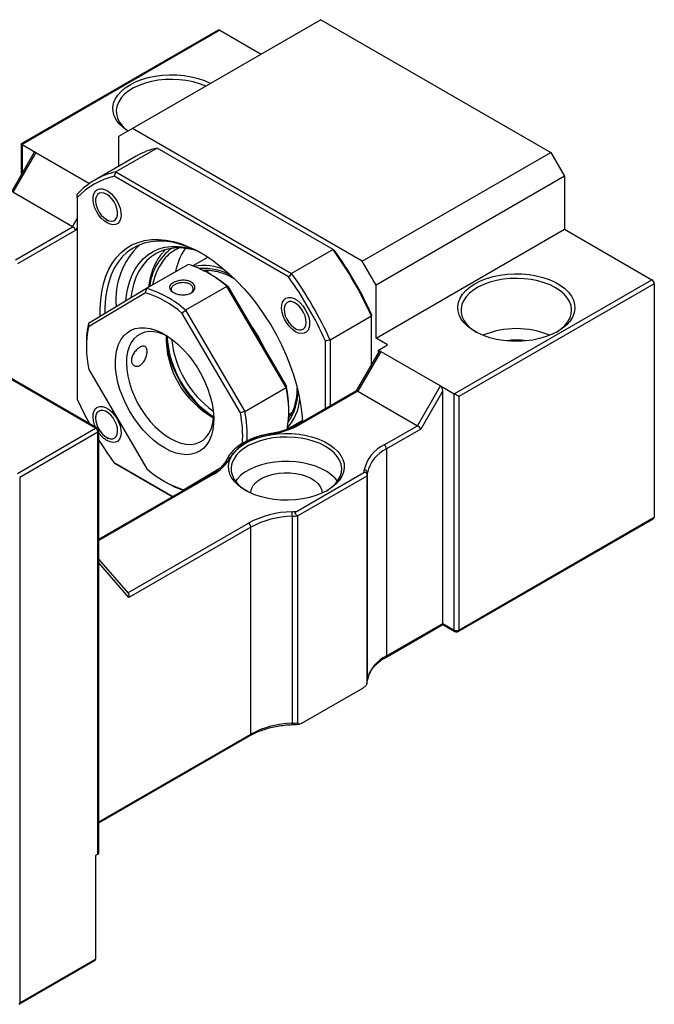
# Model space of a CAD drawing. Header units: millimetres. Extents: x 55 to 271, y 21 to 196.
# Tile 10 of 10: x 226 to 258, y 112 to 163. Entities that reach past the tile are written whole.
import ezdxf

# ---------------------------------------------------------------- set-up
doc = ezdxf.new("R2010")
doc.units = ezdxf.units.MM

msp = doc.modelspace()

# ---------------------------------------------------------------- linework, layer by layer
at = {"color": 7, "linetype": 'Continuous', "lineweight": 25}
for p, q in [((240.9503, 162.9284), (231.2865, 157.3496)), ((240.9503, 162.9284), (252.7354, 156.125)), ((235.6815, 162.3918), (225.5808, 156.5608)), ((235.7648, 162.3835), (225.6296, 156.5326)), ((235.7648, 162.3835), (237.8856, 161.1592)), ((231.2865, 157.3496), (230.5794, 156.9413)), ((243.0716, 150.5462), (231.2865, 157.3496)), ((225.5808, 156.5608), (225.5808, 154.956)), ((225.6296, 156.5326), (226.3367, 156.1244)), ((230.5794, 156.9413), (230.5794, 155.4108)), ((226.2405, 156.0986), (225.085, 154.0973)), ((226.3367, 156.1244), (225.1582, 154.0832)), ((226.3367, 156.1244), (229.0896, 154.5352)), ((232.5519, 156.3469), (230.4306, 155.1223)), ((241.5704, 151.1406), (232.5519, 156.3469)), ((243.0716, 150.5462), (252.7354, 156.125)), ((252.7354, 156.125), (253.4425, 154.9002)), ((231.4783, 155.9297), (229.357, 154.7051)), ((229.4009, 141.9749), (206.0663, 155.4456)), ((229.4842, 141.9831), (206.1497, 155.4539)), ((230.4306, 155.1223), (239.4491, 149.916)), ((239.2942, 149.7333), (230.3499, 154.8968)), ((253.4425, 154.9002), (243.7787, 149.3215)), ((253.4425, 154.9002), (253.4425, 152.1784)), ((228.2224, 152.3143), (225.1582, 154.0832)), ((228.4581, 153.8043), (228.4581, 143.4758)), ((229.3994, 153.7528), (229.3994, 153.6507)), ((229.965, 152.671), (230.0534, 152.6199)), ((225.2884, 150.6206), (228.2224, 152.3143)), ((228.389, 152.1383), (225.4063, 150.4165)), ((243.7787, 146.5997), (253.4425, 152.1784)), ((253.4425, 152.1784), (257.9208, 149.5932)), ((232.8583, 151.0002), (232.9872, 151.1384)), ((241.5704, 151.1406), (239.4491, 149.916)), ((235.1633, 150.7441), (234.3922, 150.299)), ((243.7787, 149.3215), (243.0716, 150.5462)), ((232.0179, 149.1543), (234.1393, 150.3789)), ((234.9805, 150.0226), (235.0172, 150.0754)), ((235.239, 150.0757), (235.083, 149.9857)), ((235.2941, 149.865), (235.1762, 149.933)), ((247.7856, 143.7422), (257.9208, 149.5932)), ((229.0425, 147.369), (232.0179, 149.1543)), ((236.1345, 149.2493), (234.0132, 148.0247)), ((239.1681, 144.0622), (236.1345, 149.2493)), ((236.1934, 149.2276), (239.1799, 144.1209)), ((243.7787, 146.5997), (243.7787, 149.3215)), ((258.0387, 149.389), (248.0213, 143.6061)), ((258.0387, 149.389), (258.0387, 137.4131)), ((231.9611, 148.9286), (229.0318, 147.1709)), ((234.0132, 148.0247), (237.0467, 142.8376)), ((239.0661, 148.1723), (239.0661, 148.0703)), ((236.8228, 142.7602), (233.8364, 147.8669)), ((243.543, 147.7241), (241.4217, 146.4995)), ((243.543, 145.2437), (243.543, 147.7241)), ((239.6317, 147.0905), (239.7201, 147.0395)), ((241.186, 142.982), (241.186, 146.4566)), ((241.4217, 146.4995), (241.4217, 143.118)), ((244.368, 146.2595), (243.7787, 146.5997)), ((228.9295, 146.3269), (228.9295, 146.1908)), ((243.8966, 145.9874), (244.368, 146.2595)), ((243.8966, 145.9874), (244.0144, 145.9193)), ((243.8966, 145.8561), (243.8966, 145.9874)), ((243.9182, 145.8935), (242.7627, 143.8922)), ((244.0144, 145.9193), (242.8359, 143.8781)), ((244.0144, 145.9193), (247.0785, 144.1504)), ((229.05, 144.995), (232.0364, 139.8883)), ((237.0467, 142.8376), (239.1681, 144.0622)), ((245.9, 142.1092), (247.0785, 144.1504)), ((247.0785, 144.1504), (247.7856, 143.7422)), ((242.7669, 143.8946), (239.8187, 142.1926)), ((242.8359, 143.8781), (239.902, 142.1844)), ((242.8359, 143.8781), (245.9, 142.1092)), ((247.1964, 143.8899), (246.0667, 141.9332)), ((247.1964, 131.9704), (247.1964, 143.8899)), ((247.7856, 131.6302), (247.7856, 143.7422)), ((248.0213, 143.6061), (248.0213, 131.6302)), ((239.3004, 142.7891), (239.3004, 142.9252)), ((229.3994, 142.5901), (229.3994, 142.488)), ((239.3298, 142.5783), (239.292, 142.5783)), ((239.2993, 142.682), (239.4491, 142.7685)), ((225.3939, 139.6617), (229.4009, 141.9749)), ((239.2252, 141.9272), (239.9963, 142.3723)), ((244.1887, 141.1213), (245.9, 142.1092)), ((246.0667, 141.9332), (244.3065, 140.9171)), ((229.5187, 141.7708), (225.5118, 139.4576)), ((229.5187, 120.1324), (229.5187, 141.7708)), ((229.5675, 120.2005), (229.5675, 141.8388)), ((229.965, 141.5083), (230.0534, 141.4572)), ((244.3065, 140.9171), (244.3065, 130.3021)), ((230.3499, 140.199), (233.3576, 138.4627)), ((233.3576, 138.4627), (230.4306, 140.1524)), ((233.9117, 138.8267), (235.8206, 139.9721)), ((225.5118, 139.4576), (225.5118, 112.5118)), ((235.3156, 139.593), (229.5675, 136.2748)), ((239.6936, 137.7099), (243.1497, 139.7051)), ((243.3073, 139.5239), (239.7718, 137.4829)), ((243.3073, 139.5239), (243.3073, 128.9088)), ((243.3386, 129.0781), (243.3386, 139.6932)), ((232.9357, 139.2509), (233.0536, 139.1829)), ((233.9117, 138.8267), (233.9526, 138.8062)), ((239.4785, 137.4648), (239.4785, 126.8497)), ((239.7718, 126.8678), (239.7718, 137.4829)), ((248.0213, 131.6302), (258.0387, 137.4131)), ((237.3583, 136.906), (231.1056, 133.2964)), ((237.3583, 126.291), (237.3583, 136.906)), ((247.9868, 131.5539), (257.9696, 137.3169)), ((231.08, 133.5124), (229.5675, 135.2591)), ((244.272, 130.2258), (247.1964, 131.914)), ((244.3065, 130.3021), (247.1964, 131.9704)), ((247.1964, 131.9704), (247.7856, 131.6302)), ((247.1964, 131.914), (247.8202, 131.5539)), ((243.3026, 128.8791), (243.3378, 129.0646)), ((239.9761, 126.8497), (243.103, 128.6548)), ((229.5675, 121.7371), (237.3238, 126.2147)), ((229.5187, 120.1324), (229.4009, 120.0644)), ((229.4009, 120.0644), (229.4009, 114.7569)), ((225.4773, 112.4355), (229.3663, 114.6806)), ((225.5118, 112.5118), (229.4009, 114.7569))]:
    msp.add_line(p, q, dxfattribs=at)
at = {"color": 8, "linetype": 'Continuous', "lineweight": 25}
for p, q in [((225.6296, 156.5326), (225.6296, 155.0405)), ((228.2224, 152.3143), (228.4581, 152.7225)), ((228.4581, 152.2579), (228.389, 152.1383)), ((239.3355, 142.5644), (239.2955, 142.5618)), ((235.3989, 139.5848), (229.5675, 136.2184)), ((231.0561, 133.54), (237.2405, 137.1101)), ((231.1056, 133.2964), (229.5675, 135.0726)), ((229.5675, 121.7935), (237.3583, 126.291))]:
    msp.add_line(p, q, dxfattribs=at)
at = {"color": 7, "linetype": 'Continuous', "lineweight": 25, "flags": 128}
for points in [[(231.0536, 157.2151), (231.0396, 157.2242), (230.8087, 157.3961), (230.6169, 157.5833), (230.4673, 157.7829), (230.3622, 157.9917), (230.3033, 158.2066), (230.2914, 158.4239), (230.3269, 158.6405), (230.4091, 158.8527), (230.5367, 159.0573), (230.7077, 159.2511), (230.9195, 159.431), (231.1686, 159.5942), (231.4512, 159.738), (231.7628, 159.8602), (232.0985, 159.959), (232.453, 160.0326), (232.8206, 160.0801), (233.1957, 160.1005), (233.5723, 160.0937), (233.9444, 160.0597), (234.3062, 159.999), (234.6519, 159.9126), (234.9762, 159.8019), (235.2739, 159.6686), (235.2896, 159.6606)], [(235.0432, 159.5183), (235.0208, 159.5284), (234.7197, 159.6456), (234.3952, 159.7395), (234.0525, 159.8088), (233.6973, 159.8521), (233.3354, 159.8689), (232.9727, 159.8588), (232.6153, 159.8221), (232.2689, 159.7592), (231.9393, 159.6713), (231.6319, 159.5598), (231.3517, 159.4265), (231.1034, 159.2736), (230.8909, 159.1037), (230.7178, 158.9194), (230.587, 158.7239), (230.5005, 158.5203), (230.4599, 158.3121), (230.4657, 158.1025), (230.5179, 157.8951), (230.6156, 157.6932), (230.7572, 157.5002), (230.9404, 157.3193), (231.0643, 157.2213)], [(229.9887, 152.5076), (229.8341, 152.6162), (229.6868, 152.7586), (229.5536, 152.928), (229.4408, 153.1166), (229.3535, 153.3156), (229.296, 153.5155), (229.2708, 153.7072), (229.2793, 153.8816), (229.3208, 154.0306), (229.3937, 154.1471), (229.4943, 154.2258), (229.6181, 154.263), (229.7591, 154.257), (229.911, 154.2079), (230.0664, 154.1182), (230.2182, 153.9919), (230.3593, 153.8351), (230.4831, 153.655), (230.5837, 153.4601), (230.6565, 153.2595), (230.6981, 153.0625), (230.7065, 152.8784), (230.6814, 152.7158), (230.6238, 152.5822), (230.5366, 152.484), (230.4237, 152.4257), (230.2905, 152.4101), (230.1432, 152.4378), (229.9887, 152.5076)], [(229.4329, 153.4098), (229.4943, 153.2338), (229.5831, 153.063), (229.694, 152.9074), (229.8207, 152.7759), (229.9558, 152.6764), (230.0914, 152.6145), (230.2197, 152.5938), (230.3332, 152.6156), (230.4253, 152.6786), (230.4907, 152.7791), (230.5255, 152.9112), (230.5277, 153.0674), (230.4973, 153.2385), (230.4359, 153.4145), (230.3472, 153.5853), (230.2362, 153.7409), (230.1095, 153.8724), (229.9745, 153.9719), (229.8388, 154.0338), (229.7105, 154.0545), (229.597, 154.0327), (229.5049, 153.9697), (229.4396, 153.8692), (229.4048, 153.7371), (229.4025, 153.5809), (229.4329, 153.4098)], [(229.6404, 147.7277), (229.6376, 148.0781), (229.6622, 148.5392), (229.7194, 148.9777), (229.8088, 149.3908), (229.93, 149.776), (230.0821, 150.1308), (230.2641, 150.4529), (230.475, 150.7403), (230.7134, 150.9912), (230.9777, 151.204), (231.2663, 151.3773), (231.5774, 151.5102), (231.9091, 151.6017), (232.2591, 151.6512), (232.6254, 151.6584), (233.0055, 151.6234), (233.3971, 151.5462), (233.7977, 151.4275), (234.2049, 151.2679), (234.6159, 151.0684), (235.0282, 150.8304), (235.4392, 150.5553), (235.8463, 150.2449), (236.2469, 149.9011), (236.6385, 149.5261), (237.0187, 149.1222), (237.3849, 148.6921), (237.735, 148.2384), (238.0666, 147.7641), (238.3777, 147.272), (238.6663, 146.7654), (238.9307, 146.2474), (239.169, 145.7213), (239.3799, 145.1904), (239.562, 144.6581), (239.714, 144.1278), (239.8352, 143.6028), (239.9247, 143.0863), (239.9819, 142.5818), (240, 142.2973)], [(234.8821, 150.919), (234.5321, 151.1025), (234.127, 151.2796), (233.7271, 151.4162), (233.3351, 151.5113), (232.9535, 151.5645), (232.5848, 151.5753), (232.2314, 151.5437), (231.8955, 151.4699), (231.5794, 151.3543), (231.2851, 151.1978), (231.0145, 151.0013), (230.7693, 150.7661), (230.5512, 150.4937), (230.3615, 150.1859), (230.2016, 149.8447), (230.0723, 149.4723), (229.9747, 149.0711), (229.9092, 148.6437), (229.8764, 148.1929), (229.8729, 147.8672)], [(230.9533, 148.5155), (230.9702, 148.6804), (231.0361, 149.0863), (231.1344, 149.4656), (231.2644, 149.8153), (231.4251, 150.1331), (231.6153, 150.4165), (231.8338, 150.6637), (232.0789, 150.8727), (232.3488, 151.0421), (232.6417, 151.1707), (232.9554, 151.2575), (233.2876, 151.3019), (233.6359, 151.3036), (233.9979, 151.2626), (234.3609, 151.182)], [(234.571, 151.0835), (234.5034, 151.1026), (234.1354, 151.183), (233.7786, 151.2209), (233.4357, 151.216), (233.1091, 151.1684), (232.8013, 151.0783), (232.5146, 150.9466), (232.251, 150.7741), (232.0126, 150.5621), (231.8011, 150.3123), (231.6181, 150.0263), (231.4649, 149.7065), (231.3427, 149.355), (231.2523, 148.9746), (231.2053, 148.6667)], [(253.0889, 146.9398), (252.8063, 146.796), (252.4947, 146.6738), (252.1591, 146.575), (251.8046, 146.5013), (251.4369, 146.4539), (251.0619, 146.4334), (250.6853, 146.4403), (250.3132, 146.4743), (249.9514, 146.535), (249.6057, 146.6213), (249.2814, 146.732), (248.9837, 146.8653), (248.7173, 147.0191), (248.4864, 147.191), (248.2946, 147.3782), (248.145, 147.5778), (248.0399, 147.7866), (247.9809, 148.0015), (247.9691, 148.2188), (248.0046, 148.4354), (248.0867, 148.6476), (248.2144, 148.8522), (248.3854, 149.046), (248.5972, 149.2259), (248.8463, 149.3891), (249.1289, 149.5329), (249.4405, 149.6551), (249.7762, 149.7539), (250.1306, 149.8275), (250.4983, 149.875), (250.8734, 149.8954), (251.2499, 149.8886), (251.6221, 149.8546), (251.9838, 149.7939), (252.3296, 149.7075), (252.6539, 149.5968), (252.9516, 149.4635), (253.218, 149.3097), (253.4489, 149.1379), (253.6406, 148.9507), (253.7903, 148.7511), (253.8954, 148.5422), (253.9543, 148.3274), (253.9661, 148.11), (253.9307, 147.8935), (253.8485, 147.6813), (253.7209, 147.4766), (253.5498, 147.2828), (253.3381, 147.103), (253.0889, 146.9398)], [(252.9711, 149.1849), (252.6984, 149.3233), (252.3974, 149.4405), (252.0728, 149.5344), (251.7301, 149.6037), (251.3749, 149.647), (251.013, 149.6638), (250.6504, 149.6537), (250.293, 149.6169), (249.9466, 149.5541), (249.617, 149.4662), (249.3096, 149.3547), (249.0294, 149.2214), (248.781, 149.0685), (248.5686, 148.8986), (248.3955, 148.7143), (248.2647, 148.5188), (248.1782, 148.3152), (248.1376, 148.107), (248.1434, 147.8974), (248.1956, 147.69), (248.2933, 147.4881), (248.4349, 147.2951), (248.6181, 147.1142), (248.8399, 146.9482), (248.9066, 146.906)], [(253.0287, 146.906), (253.0343, 146.9094), (253.2652, 147.0712), (253.4583, 147.2487), (253.6106, 147.4389), (253.7195, 147.6389), (253.7831, 147.8452), (253.8006, 148.0546), (253.7715, 148.2635), (253.6964, 148.4685), (253.5765, 148.6664), (253.4138, 148.8537), (253.2108, 149.0275), (252.9711, 149.1849)], [(239.6554, 146.9272), (239.5008, 147.0358), (239.3535, 147.1781), (239.2203, 147.3476), (239.1074, 147.5362), (239.0202, 147.7351), (238.9627, 147.9351), (238.9375, 148.1268), (238.9459, 148.3012), (238.9875, 148.4501), (239.0603, 148.5667), (239.161, 148.6454), (239.2847, 148.6826), (239.4258, 148.6765), (239.5776, 148.6275), (239.7331, 148.5377), (239.8849, 148.4115), (240.026, 148.2547), (240.1497, 148.0746), (240.2504, 147.8797), (240.3232, 147.679), (240.3648, 147.4821), (240.3732, 147.298), (240.348, 147.1353), (240.2905, 147.0018), (240.2033, 146.9036), (240.0904, 146.8453), (239.9572, 146.8296), (239.8099, 146.8574), (239.6554, 146.9272)], [(239.44, 148.469), (239.3182, 148.4684), (239.2146, 148.4257), (239.1353, 148.3434), (239.0848, 148.2262), (239.0662, 148.081), (239.0804, 147.9162), (239.1266, 147.7414), (239.2022, 147.5666), (239.3028, 147.4022), (239.4225, 147.2577), (239.5543, 147.1413), (239.6907, 147.06), (239.8236, 147.0184), (239.9454, 147.019), (240.0489, 147.0617), (240.1283, 147.144), (240.1787, 147.2612), (240.1974, 147.4064), (240.1832, 147.5712), (240.1369, 147.7461), (240.0613, 147.9208), (239.9608, 148.0852), (239.8411, 148.2297), (239.7092, 148.3461), (239.5729, 148.4274), (239.44, 148.469)], [(232.9608, 140.9514), (232.6731, 141.1332), (232.3889, 141.3508), (232.1119, 141.6013), (231.8456, 141.8815), (231.5935, 142.1878), (231.3589, 142.5161), (231.1449, 142.8621), (230.9542, 143.2213), (230.7894, 143.5891), (230.6525, 143.9607), (230.5455, 144.3312), (230.4696, 144.6958), (230.4258, 145.0497), (230.4148, 145.3883), (230.4367, 145.7073), (230.4912, 146.0024), (230.5775, 146.2697), (230.6946, 146.5059), (230.8409, 146.7079), (231.0145, 146.8729), (231.2132, 146.9989), (231.4343, 147.0842), (231.6751, 147.1277), (231.9322, 147.1288), (232.2025, 147.0876), (232.4823, 147.0045), (232.7681, 146.8806), (233.056, 146.7176), (233.3424, 146.5176), (233.6235, 146.2831), (233.8956, 146.0173), (234.1553, 145.7236), (234.399, 145.4058), (234.6237, 145.0681), (234.8264, 144.7149), (235.0044, 144.3508), (235.1555, 143.9805), (235.2776, 143.6089), (235.3692, 143.2407), (235.4292, 142.8809), (235.4566, 142.5341), (235.4511, 142.2047), (235.4129, 141.8972), (235.3424, 141.6155), (235.2405, 141.3633), (235.1086, 141.1439), (234.9484, 140.9601), (234.7619, 140.8144), (234.5517, 140.7085), (234.3203, 140.644), (234.071, 140.6217), (233.8068, 140.6418), (233.5313, 140.704), (233.2481, 140.8077), (232.9608, 140.9514)], [(233.0824, 146.7008), (232.9279, 146.7728), (232.6624, 146.8669), (232.405, 146.9197), (232.1595, 146.9305), (231.9295, 146.8992), (231.7183, 146.8262), (231.5289, 146.7126), (231.3642, 146.56), (231.2266, 146.3707), (231.118, 146.1474), (231.0401, 145.8934), (230.9939, 145.6124), (230.9802, 145.3085)], [(230.9802, 145.3085), (230.9991, 144.9861), (231.0504, 144.6499), (231.1334, 144.3048), (231.2467, 143.9559), (231.3888, 143.6082), (231.5576, 143.2669), (231.7507, 142.9368), (231.9651, 142.6228), (232.1979, 142.3295), (232.4455, 142.0612), (232.7044, 141.8217), (232.9708, 141.6146), (233.2409, 141.4428), (233.5106, 141.309), (233.7761, 141.215), (234.0335, 141.1622), (234.2789, 141.1513), (234.509, 141.1827), (234.7202, 141.2556), (234.9096, 141.3693), (235.0743, 141.5218), (235.2119, 141.7111), (235.3205, 141.9344), (235.3984, 142.1884), (235.4446, 142.4694), (235.4542, 142.5923)], [(229.4041, 142.0294), (229.3535, 142.1529), (229.296, 142.3528), (229.2708, 142.5445), (229.2793, 142.7189), (229.3208, 142.8678), (229.3937, 142.9844), (229.4943, 143.0631), (229.6181, 143.1003), (229.7591, 143.0943), (229.911, 143.0452), (230.0664, 142.9555), (230.2182, 142.8292), (230.3593, 142.6724), (230.4831, 142.4923), (230.5837, 142.2974), (230.6565, 142.0968), (230.6981, 141.8998), (230.7065, 141.7157), (230.6814, 141.5531), (230.6238, 141.4195), (230.5366, 141.3213), (230.4237, 141.263), (230.2905, 141.2474), (230.1432, 141.2751), (229.9887, 141.3449), (229.9887, 141.3449)], [(230.1569, 141.4362), (230.2787, 141.4367), (230.3823, 141.4794), (230.4616, 141.5617), (230.512, 141.6789), (230.5307, 141.8241), (230.5165, 141.9889), (230.4703, 142.1638), (230.3947, 142.3385), (230.2941, 142.5029), (230.1744, 142.6475), (230.0426, 142.7638), (229.9062, 142.8451), (229.7733, 142.8867), (229.6515, 142.8861), (229.5479, 142.8435), (229.4686, 142.7611), (229.4182, 142.644), (229.3995, 142.4988), (229.4137, 142.3339), (229.4599, 142.1591), (229.5356, 141.9844), (229.6361, 141.82), (229.7558, 141.6754), (229.8877, 141.5591), (230.024, 141.4778), (230.1569, 141.4362)], [(241.2803, 138.7891), (241.0008, 138.6469), (240.6927, 138.526), (240.3607, 138.4284), (240.0102, 138.3555), (239.6466, 138.3086), (239.2757, 138.2884), (238.9033, 138.2951), (238.5354, 138.3288), (238.1776, 138.3888), (237.8357, 138.4742), (237.515, 138.5837), (237.2206, 138.7155), (236.9572, 138.8676), (236.7288, 139.0375), (236.5392, 139.2226), (236.3912, 139.42), (236.2873, 139.6265), (236.229, 139.839), (236.2173, 140.0539), (236.2524, 140.268), (236.3336, 140.4779), (236.4598, 140.6803), (236.629, 140.8719), (236.8384, 141.0498), (237.0848, 141.2111), (237.3642, 141.3534), (237.6724, 141.4743), (238.0043, 141.5719), (238.3548, 141.6448), (238.7184, 141.6917), (239.0893, 141.7119), (239.4617, 141.7052), (239.8297, 141.6715), (240.1874, 141.6115), (240.5293, 141.5261), (240.85, 141.4166), (241.1444, 141.2848), (241.4078, 141.1327), (241.6362, 140.9628), (241.8258, 140.7776), (241.9738, 140.5803), (242.0777, 140.3737), (242.136, 140.1613), (242.1477, 139.9463), (242.1127, 139.7322), (242.0314, 139.5223), (241.9052, 139.32), (241.736, 139.1283), (241.5266, 138.9505), (241.2803, 138.7891)], [(241.186, 141.0478), (240.9133, 141.1862), (240.6123, 141.3034), (240.2877, 141.3973), (239.945, 141.4666), (239.5898, 141.5099), (239.2279, 141.5267), (238.8653, 141.5166), (238.5078, 141.4799), (238.1615, 141.417), (237.8319, 141.3291), (237.5245, 141.2176), (237.2443, 141.0843), (236.9959, 140.9314), (236.7835, 140.7615), (236.6104, 140.5772), (236.4796, 140.3817), (236.3931, 140.1782), (236.3525, 139.9699), (236.3583, 139.7603), (236.4105, 139.5529), (236.5082, 139.351), (236.6498, 139.1581), (236.833, 138.9771), (237.0548, 138.8112), (237.1327, 138.7621)], [(241.2324, 138.7621), (241.2492, 138.7724), (241.4801, 138.9341), (241.6732, 139.1116), (241.8255, 139.3018), (241.9343, 139.5018), (241.998, 139.7081), (242.0155, 139.9175), (241.9864, 140.1264), (241.9113, 140.3315), (241.7914, 140.5293), (241.6286, 140.7166), (241.4257, 140.8904), (241.186, 141.0478)], [(241.8001, 139.2652), (241.6732, 139.4189), (241.4801, 139.5964), (241.2492, 139.7581), (240.9843, 139.9015), (240.6899, 140.0242), (240.3708, 140.1241), (240.0321, 140.1996), (239.6795, 140.2495), (239.3187, 140.273), (238.9557, 140.2696), (238.5964, 140.2395), (238.2467, 140.1831), (237.9124, 140.1013), (237.599, 139.9956), (237.3115, 139.8675), (237.0548, 139.7193), (236.833, 139.5534), (236.6498, 139.3724), (236.5649, 139.2652)], [(237.3493, 138.6536), (237.3525, 138.7031), (237.394, 138.8718), (237.4818, 139.0344), (237.6136, 139.1868), (237.786, 139.325), (237.9947, 139.4454), (238.2341, 139.545), (238.498, 139.6211), (238.7797, 139.6717), (239.0718, 139.6957), (239.3668, 139.6922), (239.657, 139.6615), (239.9349, 139.6044), (240.1934, 139.5222), (240.4256, 139.4171), (240.6257, 139.2919), (240.7884, 139.1499), (240.9094, 138.9945), (240.9858, 138.83), (241.0155, 138.6605), (241.0157, 138.6536)], [(247.1964, 131.914), (247.1964, 131.914), (247.1964, 131.9177), (247.1964, 131.9287), (247.1964, 131.9464), (247.1964, 131.9704)]]:
    msp.add_lwpolyline(points, dxfattribs=at)
at = {"color": 8, "linetype": 'Continuous', "lineweight": 25, "flags": 128}
for points in [[(234.977, 150.0425), (234.9868, 150.0574), (235.0087, 150.0894)], [(238.3457, 141.6961), (238.3473, 141.6962), (238.3551, 141.6927), (238.3635, 141.6831), (238.3723, 141.6676)]]:
    msp.add_lwpolyline(points, dxfattribs=at)
at = {"color": 7, "linetype": 'Continuous', "lineweight": 25}
for centre, radius, start, end in [((235.716, 162.3154), 0.0838, 54.38197, 114.30731), ((233.3856, 152.6117), 3.8271, 102.58114, 119.89114), ((231.2523, 151.422), 3.7905, 102.51957, 137.49118), ((231.1877, 151.2616), 3.7304, 102.9791, 137.03165), ((234.2868, 148.583), 3.842, 133.06199, 185.41042), ((234.4881, 149.3544), 2.0324, 113.11738, 137.44974), ((236.5097, 149.4494), 3.0616, 145.07383, 169.45463), ((225.9979, 139.8721), 19.2219, 24.10992, 35.89008), ((226.2755, 140.0324), 18.9412, 24.26781, 35.73219), ((235.2201, 148.8024), 2.9463, 139.16748, 169.69587), ((232.5469, 145.2392), 5.3808, 48.18296, 72.78626), ((234.9744, 147.857), 2.4679, 64.38852, 101.88614), ((232.1489, 144.4741), 6.2413, 49.60721, 59.73933), ((223.9185, 138.6717), 18.9412, 24.26781, 35.73219), ((223.8766, 138.6475), 19.2219, 24.10992, 35.89008), ((257.7828, 149.3774), 0.2561, 2.60547, 57.3946), ((230.4256, 144.0145), 5.3808, 48.18296, 72.78626), ((230.3777, 143.9446), 5.2294, 48.59475, 72.37447), ((233.5066, 146.3576), 4.5773, 167.23523, 180.38538), ((234.3122, 146.1269), 5.3826, 168.81574, 192.13869), ((231.4958, 143.0458), 7.2281, 23.42118, 37.21826), ((231.1528, 142.8479), 7.5937, 25.96132, 34.67811), ((250.9676, 142.5894), 4.4952, 67.5536, 112.44639), ((238.5494, 147.118), 5.557, 184.72979, 235.26483), ((237.718, 146.6374), 4.7021, 178.72654, 241.14989), ((238.4284, 147.0481), 5.3833, 183.55524, 236.43939), ((238.4985, 147.0886), 5.2267, 185.91643, 234.0782), ((250.9676, 143.3904), 3.1109, 80.46439, 99.53564), ((233.6484, 142.8472), 5.6518, 350.45426, 12.41377), ((233.0633, 142.9006), 6.2371, 0.22567, 11.28291), ((245.6124, 151.2051), 18.8152, 204.25536, 208.54638), ((237.4483, 143.6326), 2.4199, 317.72213, 355.99244), ((230.9953, 141.5752), 5.9469, 356.28123, 11.49446), ((230.9395, 141.5635), 6.2387, 357.76514, 11.78377), ((229.2628, 141.7591), 0.2561, 2.60578, 57.39422), ((229.4009, 141.8388), 0.1667, 0, 60.00269), ((237.7101, 146.1506), 4.5316, 278.40307, 298.92672), ((230.7149, 142.5303), 1.3902, 214.37429, 238.50574), ((238.566, 138.9322), 2.7423, 94.04965, 145.94497), ((245.6207, 151.1903), 18.8151, 211.43757, 215.7447), ((244.9812, 139.4502), 1.8495, 115.37174, 167.95596), ((245.0613, 139.3256), 1.7614, 115.37167, 167.95601), ((244.0507, 140.9055), 0.2561, 2.60567, 57.3944), ((234.3889, 141.5037), 2.1685, 297.75953, 331.46567), ((235.4951, 143.8107), 5.2294, 228.59475, 252.37447), ((241.8102, 140.0045), 1.3726, 347.40102, 352.95365), ((243.1786, 139.6752), 0.161, 6.41871, 92.2083), ((241.913, 139.8696), 1.4365, 346.07328, 352.94404), ((235.4184, 143.2329), 4.6899, 239.71894, 251.3877), ((239.5754, 132.7671), 4.9309, 91.26364, 118.26393), ((239.5821, 132.7698), 4.6961, 91.26358, 118.264), ((239.185, 144.5525), 6.8615, 272.35297, 274.2514), ((237.2068, 137.4652), 2.2717, 359.98937, 5.85244), ((239.1859, 144.5911), 7.1324, 272.35142, 274.71173), ((237.1024, 136.8944), 0.2561, 2.60567, 57.3944), ((247.9035, 131.8577), 0.2562, 242.60982, 297.39018), ((247.9035, 131.6982), 0.1667, 240.00269, 299.99731), ((245.0613, 128.7106), 1.7614, 115.37167, 167.95601), ((241.913, 129.2546), 1.4365, 346.07328, 352.94404), ((239.5821, 122.1548), 4.6961, 91.26358, 118.264), ((239.1859, 133.9761), 7.1324, 272.35142, 274.71173), ((229.4841, 120.2088), 0.0838, 294.37371, 354.30704), ((229.3164, 114.7491), 0.0848, 306.06059, 5.25185)]:
    msp.add_arc(centre, radius, start, end, dxfattribs=at)
at = {"color": 8, "linetype": 'Continuous', "lineweight": 25}
for centre, radius, start, end in [((234.9689, 148.9423), 2.812, 126.56589, 173.84309), ((234.9797, 147.4752), 2.6971, 58.89122, 95.23285), ((237.0666, 143.8502), 2.7042, 324.81093, 1.05425), ((229.4497, 141.9067), 0.0838, 65.6913, 125.6185), ((239.8532, 142.1162), 0.0839, 54.388, 114.24652), ((229.4841, 141.8471), 0.0838, 294.37371, 354.30704), ((236.2619, 140.3345), 0.1371, 76.46401, 149.0273), ((235.3501, 139.5166), 0.0838, 54.3827, 114.30687), ((247.8673, 131.6212), 0.0822, 173.70242, 234.98653), ((247.9397, 131.6212), 0.0822, 305.01489, 6.29755), ((244.2229, 130.2939), 0.084, 306.1379, 5.58209), ((239.2431, 126.8308), 0.2362, 347.37072, 4.59463), ((237.2715, 126.2843), 0.0871, 306.91143, 4.401), ((225.425, 112.5051), 0.0871, 306.9113, 4.40113)]:
    msp.add_arc(centre, radius, start, end, dxfattribs=at)
at = {"color": 7, "linetype": 'Continuous', "lineweight": 25}
for centre, major_axis, ratio, start_param, end_param in [((225.7475, 156.4646), (0.1667, -0.0962), 0.0000704, 2.3562351, 3.1416333), ((226.3367, 155.932), (-0.0542, 0.2022), 0.5176381, 5.8056036, 6.7608819), ((228.2712, 152.2064), (-0.1216, 0.1216), 0.3178882, 3.8420914, 5.4128877), ((244.0144, 145.7269), (-0.0542, 0.2022), 0.5176381, 5.8056036, 6.7608819), ((247.0785, 143.958), (-0.0542, 0.2022), 0.5176381, 4.2348073, 5.8056036), ((242.8847, 143.7702), (-0.1216, 0.1216), 0.3178882, 5.4128877, 6.1982046), ((247.9035, 143.6742), (0.1667, -0.0962), 0.0000704, 0.7854388, 2.3562351), ((245.9488, 142.0013), (-0.1216, 0.1216), 0.3178882, 3.8420914, 5.4128877), ((257.803, 137.4131), (0.2357, 0), 0.5773815, 5.4977059, 6.2831853), ((230.9877, 133.3644), (0.031, 0.1841), 0.7061246, 4.4550473, 5.7552101)]:
    msp.add_ellipse(centre, major_axis=major_axis, ratio=ratio, start_param=start_param, end_param=end_param, dxfattribs=at)
for points in [[(230.4306, 155.1223), (230.4036, 155.0471), (230.3767, 154.972), (230.3499, 154.8968)], [(228.4581, 153.8043), (228.4581, 153.864), (228.4581, 153.9236), (228.4581, 153.9832)], [(241.6512, 151.094), (241.6243, 151.1095), (241.5974, 151.1251), (241.5704, 151.1406)], [(239.4491, 149.916), (239.3975, 149.8551), (239.3458, 149.7942), (239.2942, 149.7333)], [(231.9611, 148.9286), (231.9801, 149.0038), (231.9991, 149.0791), (232.0179, 149.1543)], [(236.1934, 149.2276), (236.1737, 149.235), (236.1541, 149.2422), (236.1345, 149.2493)], [(234.0132, 148.0247), (233.9542, 147.9722), (233.8952, 147.9196), (233.8364, 147.8669)], [(243.543, 147.8173), (243.543, 147.7863), (243.543, 147.7552), (243.543, 147.7241)], [(229.0425, 147.369), (229.0389, 147.3029), (229.0353, 147.2369), (229.0318, 147.1709)], [(241.4217, 146.4995), (241.3431, 146.4852), (241.2645, 146.4709), (241.186, 146.4566)], [(239.1681, 144.0622), (239.1721, 144.0816), (239.176, 144.1012), (239.1799, 144.1209)], [(237.0467, 142.8376), (236.9721, 142.8117), (236.8975, 142.7859), (236.8228, 142.7602)], [(230.4306, 140.1524), (230.4036, 140.168), (230.3767, 140.1835), (230.3499, 140.199)]]:
    msp.add_open_spline(points, degree=3, dxfattribs=at)
for points, knots in [([(232.8332, 150.973), (232.8001, 150.936), (232.6973, 150.8214), (232.552, 150.5951), (232.3977, 150.2974), (232.2714, 149.9701), (232.1763, 149.6147), (232.1226, 149.3584), (232.1091, 149.2159), (232.1081, 149.2064)], [0, 0, 0, 0, 0.08484001, 0.2634987, 0.44311296, 0.62366864, 0.80500636, 0.98690467, 1, 1, 1, 1]), ([(234.9046, 150.0638), (234.9298, 150.068), (235.0369, 150.086), (235.2424, 150.0804), (235.518, 150.0459), (235.8044, 149.9727), (236.0979, 149.8625), (236.3399, 149.7503), (236.4834, 149.6633), (236.5268, 149.637)], [0, 0, 0, 0, 0.054677, 0.231384, 0.4062693, 0.579859, 0.7526905, 0.9251662, 1, 1, 1, 1]), ([(233.3819, 148.9438), (233.3208, 148.9784), (233.22, 149.0564), (233.1777, 149.1775), (233.1992, 149.2815), (233.2642, 149.367), (233.3606, 149.4359), (233.4706, 149.4897), (233.5841, 149.5276), (233.7068, 149.5545), (233.8342, 149.5677), (233.962, 149.5666), (234.0854, 149.55), (234.2002, 149.5191), (234.3116, 149.4683), (234.4098, 149.3959), (234.4772, 149.299), (234.498, 149.1934), (234.4798, 149.0874), (234.4148, 148.9901), (234.3184, 148.9177), (234.2083, 148.8666), (234.0946, 148.8357), (233.9716, 148.8189), (233.8015, 148.8174), (233.5858, 148.849), (233.443, 148.9092), (233.3819, 148.9438)], [0, 0, 0, 0, 0.0628049, 0.1253359, 0.1674944, 0.2079691, 0.2498619, 0.2806357, 0.3119092, 0.3431593, 0.374202, 0.4053245, 0.4369927, 0.4687268, 0.5001083, 0.5425606, 0.5834621, 0.6258024, 0.6680045, 0.7084756, 0.750318, 0.7811181, 0.8124203, 0.8436901, 0.8747625, 0.9372925, 1, 1, 1, 1]), ([(234.2459, 148.8806), (234.2853, 148.9092), (234.3501, 148.9559), (234.3966, 149.0418), (234.412, 149.1211), (234.397, 149.2005), (234.3479, 149.2863), (234.249, 149.3705), (234.108, 149.4224), (233.9673, 149.4439), (233.8399, 149.4451), (233.7125, 149.4292), (233.5722, 149.3944), (233.4316, 149.333), (233.3326, 149.2561), (233.2834, 149.1815), (233.2681, 149.115), (233.2839, 149.0491), (233.3219, 148.9858), (233.3727, 148.9511), (233.3986, 148.9333)], [0, 0, 0, 0, 0.07144218, 0.11716343, 0.16829898, 0.21931003, 0.26496811, 0.33995788, 0.41522767, 0.46098643, 0.51207138, 0.56316666, 0.60885334, 0.68373389, 0.75865273, 0.80438322, 0.85553926, 0.90656588, 0.95225505, 1, 1, 1, 1]), ([(231.2394, 145.4582), (231.2392, 145.489), (231.242, 145.5205), (231.2535, 145.5848), (231.2624, 145.6181), (231.2854, 145.6841), (231.2994, 145.7168), (231.3324, 145.7816), (231.3515, 145.8139), (231.4133, 145.906), (231.4624, 145.9637), (231.5651, 146.0619), (231.6198, 146.1036), (231.6984, 146.149), (231.7245, 146.1616), (231.7742, 146.1804), (231.798, 146.1868), (231.8661, 146.1967), (231.9058, 146.1907), (231.9551, 146.1622), (231.9695, 146.1496), (231.9946, 146.1185), (232.0054, 146.0997), (232.0226, 146.057), (232.0292, 146.0332), (232.0382, 145.9804), (232.0406, 145.9514), (232.0414, 145.8603), (232.0333, 145.7918), (232.0009, 145.653), (231.9763, 145.5815), (231.9285, 145.4812), (231.9105, 145.4483), (231.8717, 145.3871), (231.8509, 145.3584), (231.7834, 145.2783), (231.7334, 145.2349), (231.654, 145.189), (231.6274, 145.1772), (231.5742, 145.1604), (231.5472, 145.1554), (231.4952, 145.1526), (231.4701, 145.1547), (231.4218, 145.1658), (231.3988, 145.1748), (231.3358, 145.211), (231.3008, 145.2481), (231.2531, 145.3405), (231.24, 145.3966), (231.2394, 145.4582)], [0, 0, 0, 0, 0.03125, 0.03125, 0.0625, 0.0625, 0.09375, 0.09375, 0.125, 0.125, 0.1875, 0.1875, 0.25, 0.25, 0.28125, 0.28125, 0.3125, 0.3125, 0.375, 0.375, 0.40625, 0.40625, 0.4375, 0.4375, 0.46875, 0.46875, 0.5, 0.5, 0.5625, 0.5625, 0.625, 0.625, 0.65625, 0.65625, 0.6875, 0.6875, 0.75, 0.75, 0.78125, 0.78125, 0.8125, 0.8125, 0.84375, 0.84375, 0.875, 0.875, 0.9375, 0.9375, 1, 1, 1, 1]), ([(239.7217, 144.0552), (239.7193, 143.9519), (239.7141, 143.7353), (239.6717, 143.4303), (239.6037, 143.138), (239.508, 142.8739), (239.4046, 142.6615), (239.3239, 142.5514), (239.292, 142.5079)], [0, 0, 0, 0, 0.1633256, 0.3427769, 0.5222293, 0.7018959, 0.88215, 1, 1, 1, 1]), ([(239.8187, 142.1926), (239.7731, 142.1672), (239.6405, 142.0933), (239.3991, 141.9829), (239.0889, 141.8691), (238.763, 141.7771), (238.5113, 141.7237), (238.3723, 141.7005), (238.3457, 141.6961)], [0, 0, 0, 0, 0.1112173, 0.3237769, 0.5366306, 0.7497421, 0.9520065, 1, 1, 1, 1]), ([(238.3457, 141.6961), (238.2846, 141.6855), (238.1077, 141.6548), (237.8246, 141.5861), (237.5055, 141.4833), (237.2078, 141.3587), (236.9352, 141.2139), (236.6914, 141.0503), (236.48, 140.8696), (236.3048, 140.6738), (236.2001, 140.5157), (236.154, 140.4242), (236.1441, 140.4046)], [0, 0, 0, 0, 0.0597569, 0.1729904, 0.2864162, 0.4000451, 0.5138998, 0.6279611, 0.7421056, 0.856, 0.9691599, 1, 1, 1, 1]), ([(236.1441, 140.4046), (236.1272, 140.3719), (236.0769, 140.2749), (235.964, 140.1166), (235.7932, 139.9349), (235.5906, 139.7674), (235.4238, 139.6562), (235.3295, 139.6012), (235.3156, 139.593)], [0, 0, 0, 0, 0.1110248, 0.3300796, 0.5469778, 0.7622083, 0.964932, 1, 1, 1, 1]), ([(243.1497, 139.7051), (243.1702, 139.7169), (243.1927, 139.7259), (243.2298, 139.7249), (243.2428, 139.7218), (243.2664, 139.708), (243.2767, 139.6975), (243.3003, 139.661), (243.3068, 139.6322), (243.3121, 139.5774), (243.3108, 139.5502), (243.3073, 139.5239)], [0, 0, 0, 0, 0.25, 0.25, 0.375, 0.375, 0.5, 0.5, 0.75, 0.75, 1, 1, 1, 1]), ([(239.7718, 137.4829), (239.7473, 137.493), (239.7235, 137.5052), (239.6785, 137.5372), (239.6567, 137.5573), (239.6368, 137.5959), (239.6328, 137.6103), (239.6326, 137.6375), (239.6363, 137.6502), (239.654, 137.6831), (239.6731, 137.6981), (239.6936, 137.7099)], [0, 0, 0, 0, 0.25, 0.25, 0.5, 0.5, 0.625, 0.625, 0.75, 0.75, 1, 1, 1, 1]), ([(243.3378, 129.0646), (243.3429, 129.0975), (243.3582, 129.1977), (243.4137, 129.364), (243.5191, 129.5604), (243.6634, 129.7495), (243.8443, 129.9285), (244.047, 130.0886), (244.2012, 130.1826), (244.272, 130.2258)], [0, 0, 0, 0, 0.07950503, 0.24173084, 0.40174873, 0.55899297, 0.71434074, 0.8686952, 1, 1, 1, 1]), ([(243.3073, 128.9088), (243.3073, 128.8964), (243.3047, 128.8824), (243.2956, 128.8544), (243.2892, 128.8405), (243.2669, 128.8004), (243.2482, 128.7763), (243.189, 128.712), (243.1456, 128.6794), (243.103, 128.6548)], [0, 0, 0, 0, 0.125, 0.125, 0.25, 0.25, 0.5, 0.5, 1, 1, 1, 1]), ([(237.3238, 126.2147), (237.3693, 126.2401), (237.5019, 126.314), (237.7434, 126.4244), (238.0536, 126.5381), (238.3851, 126.632), (238.7335, 126.7044), (239.0974, 126.7566), (239.347, 126.7716), (239.4735, 126.7792)], [0, 0, 0, 0, 0.0796557, 0.23189444, 0.38434483, 0.53697887, 0.68979467, 0.84276435, 1, 1, 1, 1]), ([(239.4735, 126.7792), (239.5463, 126.7825), (239.6752, 126.7885), (239.8026, 126.8016), (239.8582, 126.8073)], [0, 0, 0, 0, 0.5640311, 1, 1, 1, 1]), ([(239.9761, 126.8497), (239.9333, 126.825), (239.89, 126.8075), (239.8307, 126.8036), (239.8121, 126.8062), (239.7899, 126.8204), (239.7834, 126.827), (239.7744, 126.8443), (239.7718, 126.8554), (239.7718, 126.8678)], [0, 0, 0, 0, 0.5, 0.5, 0.75, 0.75, 0.875, 0.875, 1, 1, 1, 1])]:
    msp.add_open_spline(points, degree=3, knots=knots, dxfattribs=at)

doc.saveas('drawing.dxf')
